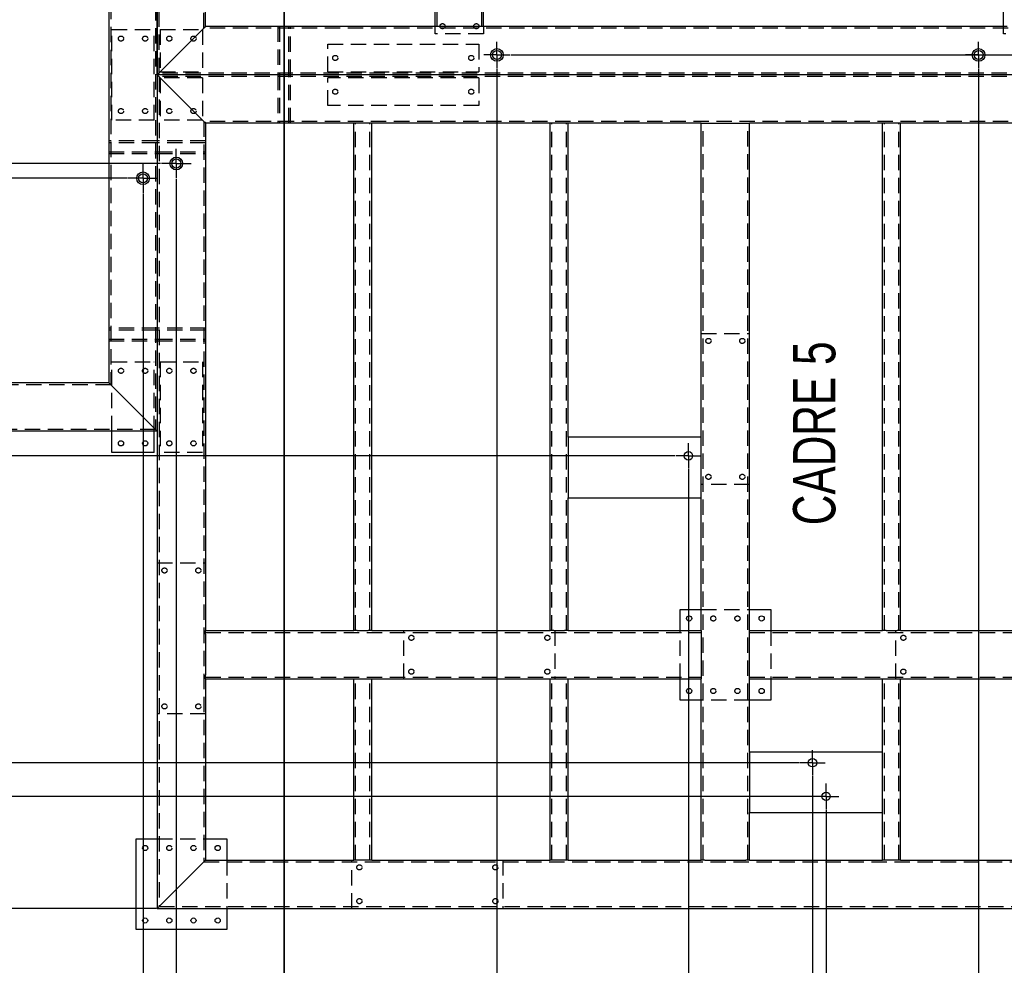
# Model space of a CAD drawing. Header units: millimetres. Extents: x 5 to 3649, y 4 to 418.
# Tile 85 of 105: x 3148 to 3229, y 147 to 225. Entities that reach past the tile are written whole.
import ezdxf

# ---------------------------------------------------------------- set-up
doc = ezdxf.new("R2010")
doc.units = ezdxf.units.MM
doc.header["$PDSIZE"] = -1
doc.linetypes.add('CENTERX2', pattern=[20.32, 12.7, -2.54, 2.54, -2.54])
doc.linetypes.add('HIDDEN', pattern=[1.905, 1.27, -0.635])
for name, color, linetype in [('COTES', 1, 'Continuous'), ('NOTES', 6, 'Continuous'), ('TRAIT-MIXTES', 3, 'CENTERX2'), ('TRAIT-TIRET', 2, 'HIDDEN')]:
    doc.layers.add(name, color=color, linetype=linetype)
doc.layers.add('TRAIT-FORT', color=4, linetype='Continuous', lineweight=25)
doc.styles.add('SLDTEXTSTYLE0', font='TXT', dxfattribs={"width": 0.75})
doc.dimstyles.new('SLDDIMSTYLE10', dxfattribs={"dimtxt": 3, "dimasz": 2, "dimexe": 0, "dimexo": 0.0625, "dimgap": 0.75, "dimtad": 0, "dimtih": 1, "dimtoh": 1, "dimdec": 0, "dimlfac": 20, "dimrnd": 1e-09, "dimzin": 12, "dimdsep": 46, "dimtxsty": 'SLDTEXTSTYLE0', "dimsah": 1, "dimcen": 0.09, "dimadec": 0, "dimazin": 3, "dimtfac": 1, "dimtdec": 0, "dimtofl": 0, "dimtmove": 0, "dimatfit": 3, "dimfxl": 1, "dimfrac": 2, "dimtolj": 1, "dimtzin": 12, "dimarcsym": 0})

# ---------------------------------------------------------------- blocks, each defined once
blk = doc.blocks.new('*D2378')
at = {"layer": 'COTES', "color": 0, "lineweight": -2, "transparency": 16777216}
for p, q in [((3158.066, 210.771), (3158.066, 124.593)), ((3158.066, 124.593), (3157.032, 120.593)), ((3157.032, 120.593), (3157.032, 116.593))]:
    blk.add_line(p, q, dxfattribs=at)
at = {"layer": 'Defpoints', "color": 0, "transparency": 16777216}
for p in [(3158.066, 210.834), (3098.238, 191.118), (3157.032, 116.593)]:
    blk.add_point(p, dxfattribs=at)
at = {"layer": 'COTES', "color": 0, "transparency": 16777216, "insert": (3157.032, 112.468), "char_height": 3, "attachment_point": 5, "rotation": 90, "style": 'SLDTEXTSTYLE0'}
blk.add_mtext('\\A1;1197', dxfattribs=at)
blk = doc.blocks.new('*D2379')
at = {"layer": 'COTES', "color": 0, "lineweight": -2, "transparency": 16777216}
for p, q in [((3160.807, 211.991), (3160.807, 124.593)), ((3160.807, 124.593), (3161.842, 120.593)), ((3161.842, 120.593), (3161.842, 116.593))]:
    blk.add_line(p, q, dxfattribs=at)
at = {"layer": 'Defpoints', "color": 0, "transparency": 16777216}
for p in [(3160.807, 212.054), (3098.238, 191.118), (3161.842, 116.593)]:
    blk.add_point(p, dxfattribs=at)
at = {"layer": 'COTES', "color": 0, "transparency": 16777216, "insert": (3161.842, 112.468), "char_height": 3, "attachment_point": 5, "rotation": 90, "style": 'SLDTEXTSTYLE0'}
blk.add_mtext('\\A1;1251', dxfattribs=at)
blk = doc.blocks.new('*D2380')
at = {"layer": 'COTES', "color": 0, "lineweight": -2, "transparency": 16777216}
blk.add_line((3187.338, 221.13), (3187.338, 116.593), dxfattribs=at)
at = {"layer": 'Defpoints', "color": 0, "transparency": 16777216}
for p in [(3187.338, 221.193), (3098.238, 191.118), (3187.338, 116.593)]:
    blk.add_point(p, dxfattribs=at)
at = {"layer": 'COTES', "color": 0, "transparency": 16777216, "insert": (3187.338, 112.093), "char_height": 3, "attachment_point": 5, "rotation": 90, "style": 'SLDTEXTSTYLE0'}
blk.add_mtext('\\A1;1782', dxfattribs=at)
blk = doc.blocks.new('*D2381')
at = {"layer": 'COTES', "color": 0, "lineweight": -2, "transparency": 16777216}
blk.add_line((3203.18, 187.97), (3203.18, 116.593), dxfattribs=at)
at = {"layer": 'Defpoints', "color": 0, "transparency": 16777216}
for p in [(3098.238, 191.118), (3203.18, 188.033), (3203.18, 116.593)]:
    blk.add_point(p, dxfattribs=at)
at = {"layer": 'COTES', "color": 0, "transparency": 16777216, "insert": (3203.18, 111.905), "char_height": 3, "attachment_point": 5, "rotation": 90, "style": 'SLDTEXTSTYLE0'}
blk.add_mtext('\\A1;2099', dxfattribs=at)
blk = doc.blocks.new('*D2382')
at = {"layer": 'COTES', "color": 0, "lineweight": -2, "transparency": 16777216}
for p, q in [((3213.445, 162.565), (3213.445, 124.593)), ((3213.445, 124.593), (3211.601, 120.593)), ((3211.601, 120.593), (3211.601, 116.593))]:
    blk.add_line(p, q, dxfattribs=at)
at = {"layer": 'Defpoints', "color": 0, "transparency": 16777216}
for p in [(3098.238, 191.118), (3213.445, 162.628), (3211.601, 116.593)]:
    blk.add_point(p, dxfattribs=at)
at = {"layer": 'COTES', "color": 0, "transparency": 16777216, "insert": (3211.601, 111.905), "char_height": 3, "attachment_point": 5, "rotation": 90, "style": 'SLDTEXTSTYLE0'}
blk.add_mtext('\\A1;2304', dxfattribs=at)
blk = doc.blocks.new('*D2383')
at = {"layer": 'COTES', "color": 0, "lineweight": -2, "transparency": 16777216}
for p, q in [((3214.568, 159.784), (3214.568, 124.593)), ((3214.568, 124.593), (3216.412, 120.593)), ((3216.412, 120.593), (3216.412, 116.593))]:
    blk.add_line(p, q, dxfattribs=at)
at = {"layer": 'Defpoints', "color": 0, "transparency": 16777216}
for p in [(3098.238, 191.118), (3214.568, 159.846), (3216.412, 116.593)]:
    blk.add_point(p, dxfattribs=at)
at = {"layer": 'COTES', "color": 0, "transparency": 16777216, "insert": (3216.412, 111.718), "char_height": 3, "attachment_point": 5, "rotation": 90, "style": 'SLDTEXTSTYLE0'}
blk.add_mtext('\\A1;2327', dxfattribs=at)
blk = doc.blocks.new('*D2384')
at = {"layer": 'COTES', "color": 0, "lineweight": -2, "transparency": 16777216}
for p, q in [((3227.188, 221.13), (3227.188, 124.593)), ((3227.188, 124.593), (3226.794, 120.593)), ((3226.794, 120.593), (3226.794, 116.593))]:
    blk.add_line(p, q, dxfattribs=at)
at = {"layer": 'Defpoints', "color": 0, "transparency": 16777216}
for p in [(3227.188, 221.193), (3098.238, 191.118), (3226.794, 116.593)]:
    blk.add_point(p, dxfattribs=at)
at = {"layer": 'COTES', "color": 0, "transparency": 16777216, "insert": (3226.794, 111.718), "char_height": 3, "attachment_point": 5, "rotation": 90, "style": 'SLDTEXTSTYLE0'}
blk.add_mtext('\\A1;2579', dxfattribs=at)
blk = doc.blocks.new('*D2385')
at = {"layer": 'COTES', "color": 0, "lineweight": -2, "transparency": 16777216}
for p, q in [((3230.688, 220.98), (3230.688, 124.593)), ((3230.688, 124.593), (3231.604, 120.593)), ((3231.604, 120.593), (3231.604, 116.593))]:
    blk.add_line(p, q, dxfattribs=at)
at = {"layer": 'Defpoints', "color": 0, "transparency": 16777216}
for p in [(3230.688, 221.043), (3098.238, 191.118), (3231.604, 116.593)]:
    blk.add_point(p, dxfattribs=at)
at = {"layer": 'COTES', "color": 0, "transparency": 16777216, "insert": (3231.604, 111.718), "char_height": 3, "attachment_point": 5, "rotation": 90, "style": 'SLDTEXTSTYLE0'}
blk.add_mtext('\\A1;2649', dxfattribs=at)
blk = doc.blocks.new('*D2386')
at = {"layer": 'COTES', "color": 0, "lineweight": -2, "transparency": 16777216}
for p, q in [((3239.062, 202.467), (3239.062, 124.593)), ((3239.062, 124.593), (3236.414, 120.593)), ((3236.414, 120.593), (3236.414, 116.593))]:
    blk.add_line(p, q, dxfattribs=at)
at = {"layer": 'Defpoints', "color": 0, "transparency": 16777216}
for p in [(3239.062, 202.53), (3098.238, 191.118), (3236.414, 116.593)]:
    blk.add_point(p, dxfattribs=at)
at = {"layer": 'COTES', "color": 0, "transparency": 16777216, "insert": (3236.414, 112.093), "char_height": 3, "attachment_point": 5, "rotation": 90, "style": 'SLDTEXTSTYLE0'}
blk.add_mtext('\\A1;2816', dxfattribs=at)
blk = doc.blocks.new('*D2387')
at = {"layer": 'COTES', "color": 0, "lineweight": -2, "transparency": 16777216}
for p, q in [((3240.186, 199.686), (3240.186, 124.593)), ((3240.186, 124.593), (3241.224, 120.593)), ((3241.224, 120.593), (3241.224, 116.593))]:
    blk.add_line(p, q, dxfattribs=at)
at = {"layer": 'Defpoints', "color": 0, "transparency": 16777216}
for p in [(3240.186, 199.748), (3098.238, 191.118), (3241.224, 116.593)]:
    blk.add_point(p, dxfattribs=at)
at = {"layer": 'COTES', "color": 0, "transparency": 16777216, "insert": (3241.224, 111.718), "char_height": 3, "attachment_point": 5, "rotation": 90, "style": 'SLDTEXTSTYLE0'}
blk.add_mtext('\\A1;2839', dxfattribs=at)
blk = doc.blocks.new('*D2388')
at = {"layer": 'COTES', "color": 0, "lineweight": -2, "transparency": 16777216}
for p, q in [((3249.327, 177.063), (3249.327, 124.593)), ((3249.327, 124.593), (3246.034, 120.593)), ((3246.034, 120.593), (3246.034, 116.593))]:
    blk.add_line(p, q, dxfattribs=at)
at = {"layer": 'Defpoints', "color": 0, "transparency": 16777216}
for p in [(3098.238, 191.118), (3249.327, 177.125), (3246.034, 116.593)]:
    blk.add_point(p, dxfattribs=at)
at = {"layer": 'COTES', "color": 0, "transparency": 16777216, "insert": (3246.034, 111.905), "char_height": 3, "attachment_point": 5, "rotation": 90, "style": 'SLDTEXTSTYLE0'}
blk.add_mtext('\\A1;3022', dxfattribs=at)
blk = doc.blocks.new('*D2389')
at = {"layer": 'COTES', "color": 0, "lineweight": -2, "transparency": 16777216}
for p, q in [((3250.45, 174.281), (3250.45, 124.593)), ((3250.45, 124.593), (3250.845, 120.593)), ((3250.845, 120.593), (3250.845, 116.593))]:
    blk.add_line(p, q, dxfattribs=at)
at = {"layer": 'Defpoints', "color": 0, "transparency": 16777216}
for p in [(3098.238, 191.118), (3250.45, 174.343), (3250.845, 116.593)]:
    blk.add_point(p, dxfattribs=at)
at = {"layer": 'COTES', "color": 0, "transparency": 16777216, "insert": (3250.845, 111.905), "char_height": 3, "attachment_point": 5, "rotation": 90, "style": 'SLDTEXTSTYLE0'}
blk.add_mtext('\\A1;3044', dxfattribs=at)
blk = doc.blocks.new('*D2390')
at = {"layer": 'COTES', "color": 0, "lineweight": -2, "transparency": 16777216}
blk.add_line((3270.863, 188.38), (3270.863, 116.593), dxfattribs=at)
at = {"layer": 'Defpoints', "color": 0, "transparency": 16777216}
for p in [(3098.238, 191.118), (3270.863, 188.443), (3270.863, 116.593)]:
    blk.add_point(p, dxfattribs=at)
at = {"layer": 'COTES', "color": 0, "transparency": 16777216, "insert": (3270.863, 111.718), "char_height": 3, "attachment_point": 5, "rotation": 90, "style": 'SLDTEXTSTYLE0'}
blk.add_mtext('\\A1;3452', dxfattribs=at)
blk = doc.blocks.new('*D2391')
at = {"layer": 'COTES', "color": 0, "lineweight": -2, "transparency": 16777216}
blk.add_line((3277.613, 188.38), (3277.613, 116.593), dxfattribs=at)
at = {"layer": 'Defpoints', "color": 0, "transparency": 16777216}
for p in [(3098.238, 191.118), (3277.613, 188.443), (3277.613, 116.593)]:
    blk.add_point(p, dxfattribs=at)
at = {"layer": 'COTES', "color": 0, "transparency": 16777216, "insert": (3277.613, 111.718), "char_height": 3, "attachment_point": 5, "rotation": 90, "style": 'SLDTEXTSTYLE0'}
blk.add_mtext('\\A1;3587', dxfattribs=at)
blk = doc.blocks.new('*D2392')
at = {"layer": 'COTES', "color": 0, "lineweight": -2, "transparency": 16777216}
blk.add_line((3284.363, 188.38), (3284.363, 116.593), dxfattribs=at)
at = {"layer": 'Defpoints', "color": 0, "transparency": 16777216}
for p in [(3098.238, 191.118), (3284.363, 188.443), (3284.363, 116.593)]:
    blk.add_point(p, dxfattribs=at)
at = {"layer": 'COTES', "color": 0, "transparency": 16777216, "insert": (3284.363, 111.718), "char_height": 3, "attachment_point": 5, "rotation": 90, "style": 'SLDTEXTSTYLE0'}
blk.add_mtext('\\A1;3722', dxfattribs=at)
blk = doc.blocks.new('*D2393')
at = {"layer": 'COTES', "color": 0, "lineweight": -2, "transparency": 16777216}
blk.add_line((3297.238, 191.055), (3297.238, 116.593), dxfattribs=at)
at = {"layer": 'Defpoints', "color": 0, "transparency": 16777216}
for p in [(3098.238, 191.118), (3297.238, 191.118), (3297.238, 116.593)]:
    blk.add_point(p, dxfattribs=at)
at = {"layer": 'COTES', "color": 0, "transparency": 16777216, "insert": (3297.238, 111.905), "char_height": 3, "attachment_point": 5, "rotation": 90, "style": 'SLDTEXTSTYLE0'}
blk.add_mtext('\\A1;3980', dxfattribs=at)
blk = doc.blocks.new('*D2410')
at = {"layer": 'COTES', "color": 0, "lineweight": -2, "transparency": 16777216}
for p, q in [((3086.904, 215.074), (3082.904, 215.074)), ((3090.904, 213.279), (3086.904, 215.074)), ((3159.52, 213.279), (3090.904, 213.279))]:
    blk.add_line(p, q, dxfattribs=at)
at = {"layer": 'Defpoints', "color": 0, "transparency": 16777216}
for p in [(3111.738, 352.618), (3082.904, 215.074), (3159.582, 213.279)]:
    blk.add_point(p, dxfattribs=at)
at = {"layer": 'COTES', "color": 0, "transparency": 16777216, "insert": (3078.029, 215.074), "char_height": 3, "attachment_point": 5, "style": 'SLDTEXTSTYLE0'}
blk.add_mtext('\\A1;2787', dxfattribs=at)
blk = doc.blocks.new('*D2411')
at = {"layer": 'COTES', "color": 0, "lineweight": -2, "transparency": 16777216}
for p, q in [((3090.904, 212.059), (3086.904, 210.264)), ((3156.779, 212.059), (3090.904, 212.059)), ((3086.904, 210.264), (3082.904, 210.264))]:
    blk.add_line(p, q, dxfattribs=at)
at = {"layer": 'Defpoints', "color": 0, "transparency": 16777216}
for p in [(3111.738, 352.618), (3156.841, 212.059), (3082.904, 210.264)]:
    blk.add_point(p, dxfattribs=at)
at = {"layer": 'COTES', "color": 0, "transparency": 16777216, "insert": (3078.779, 210.264), "char_height": 3, "attachment_point": 5, "style": 'SLDTEXTSTYLE0'}
blk.add_mtext('\\A1;2811', dxfattribs=at)
blk = doc.blocks.new('*D2414')
at = {"layer": 'COTES', "color": 0, "lineweight": -2, "transparency": 16777216}
blk.add_line((3202.068, 189.083), (3082.904, 189.083), dxfattribs=at)
at = {"layer": 'Defpoints', "color": 0, "transparency": 16777216}
for p in [(3111.738, 352.618), (3082.904, 189.083), (3202.13, 189.083)]:
    blk.add_point(p, dxfattribs=at)
at = {"layer": 'COTES', "color": 0, "transparency": 16777216, "insert": (3078.404, 189.083), "char_height": 3, "attachment_point": 5, "style": 'SLDTEXTSTYLE0'}
blk.add_mtext('\\A1;3271', dxfattribs=at)
blk = doc.blocks.new('*D2415')
at = {"layer": 'COTES', "color": 0, "lineweight": -2, "transparency": 16777216}
for p, q in [((3086.904, 164.692), (3082.904, 164.692)), ((3090.904, 163.678), (3086.904, 164.692)), ((3212.332, 163.678), (3090.904, 163.678))]:
    blk.add_line(p, q, dxfattribs=at)
at = {"layer": 'Defpoints', "color": 0, "transparency": 16777216}
for p in [(3111.738, 352.618), (3082.904, 164.692), (3212.395, 163.678)]:
    blk.add_point(p, dxfattribs=at)
at = {"layer": 'COTES', "color": 0, "transparency": 16777216, "insert": (3078.029, 164.692), "char_height": 3, "attachment_point": 5, "style": 'SLDTEXTSTYLE0'}
blk.add_mtext('\\A1;3779', dxfattribs=at)
blk = doc.blocks.new('*D2416')
at = {"layer": 'COTES', "color": 0, "lineweight": -2, "transparency": 16777216}
for p, q in [((3090.904, 160.896), (3086.904, 159.882)), ((3213.456, 160.896), (3090.904, 160.896)), ((3086.904, 159.882), (3082.904, 159.882))]:
    blk.add_line(p, q, dxfattribs=at)
at = {"layer": 'Defpoints', "color": 0, "transparency": 16777216}
for p in [(3111.738, 352.618), (3213.518, 160.896), (3082.904, 159.882)]:
    blk.add_point(p, dxfattribs=at)
at = {"layer": 'COTES', "color": 0, "transparency": 16777216, "insert": (3078.029, 159.882), "char_height": 3, "attachment_point": 5, "style": 'SLDTEXTSTYLE0'}
blk.add_mtext('\\A1;3834', dxfattribs=at)
blk = doc.blocks.new('*D2417')
at = {"layer": 'COTES', "color": 0, "lineweight": -2, "transparency": 16777216}
blk.add_line((3159.176, 151.618), (3082.904, 151.618), dxfattribs=at)
at = {"layer": 'Defpoints', "color": 0, "transparency": 16777216}
for p in [(3111.738, 352.618), (3082.904, 151.618), (3159.238, 151.618)]:
    blk.add_point(p, dxfattribs=at)
at = {"layer": 'COTES', "color": 0, "transparency": 16777216, "insert": (3078.404, 151.618), "char_height": 3, "attachment_point": 5, "style": 'SLDTEXTSTYLE0'}
blk.add_mtext('\\A1;4020', dxfattribs=at)
blk = doc.blocks.new('*D2422')
at = {"layer": 'COTES', "color": 0, "lineweight": -2, "transparency": 16777216}
blk.add_line((3188.476, 222.268), (3308.988, 222.268), dxfattribs=at)
at = {"layer": 'Defpoints', "color": 0, "transparency": 16777216}
for p in [(3219.238, 352.618), (3188.413, 222.268), (3308.988, 222.268)]:
    blk.add_point(p, dxfattribs=at)
at = {"layer": 'COTES', "color": 0, "transparency": 16777216, "insert": (3313.676, 222.268), "char_height": 3, "attachment_point": 5, "style": 'SLDTEXTSTYLE0'}
blk.add_mtext('\\A1;2607', dxfattribs=at)
blk = doc.blocks.new('*D2423')
at = {"layer": 'COTES', "color": 0, "lineweight": -2, "transparency": 16777216}
for p, q in [((3300.988, 203.58), (3304.988, 204.802)), ((3304.988, 204.802), (3308.988, 204.802)), ((3240.175, 203.58), (3300.988, 203.58))]:
    blk.add_line(p, q, dxfattribs=at)
at = {"layer": 'Defpoints', "color": 0, "transparency": 16777216}
for p in [(3219.238, 352.618), (3308.988, 204.802), (3240.112, 203.58)]:
    blk.add_point(p, dxfattribs=at)
at = {"layer": 'COTES', "color": 0, "transparency": 16777216, "insert": (3313.488, 204.802), "char_height": 3, "attachment_point": 5, "style": 'SLDTEXTSTYLE0'}
blk.add_mtext('\\A1;2981', dxfattribs=at)
blk = doc.blocks.new('*D2424')
at = {"layer": 'COTES', "color": 0, "lineweight": -2, "transparency": 16777216}
for p, q in [((3241.299, 200.798), (3300.988, 200.798)), ((3300.988, 200.798), (3304.988, 199.784)), ((3304.988, 199.784), (3308.988, 199.784))]:
    blk.add_line(p, q, dxfattribs=at)
at = {"layer": 'Defpoints', "color": 0, "transparency": 16777216}
for p in [(3219.238, 352.618), (3241.236, 200.798), (3308.988, 199.784)]:
    blk.add_point(p, dxfattribs=at)
at = {"layer": 'COTES', "color": 0, "transparency": 16777216, "insert": (3313.676, 199.784), "char_height": 3, "attachment_point": 5, "style": 'SLDTEXTSTYLE0'}
blk.add_mtext('\\A1;3036', dxfattribs=at)
blk = doc.blocks.new('*D2425')
at = {"layer": 'COTES', "color": 0, "lineweight": -2, "transparency": 16777216}
blk.add_line((3285.476, 189.493), (3308.988, 189.493), dxfattribs=at)
at = {"layer": 'Defpoints', "color": 0, "transparency": 16777216}
for p in [(3219.238, 352.618), (3285.413, 189.493), (3308.988, 189.493)]:
    blk.add_point(p, dxfattribs=at)
at = {"layer": 'COTES', "color": 0, "transparency": 16777216, "insert": (3313.863, 189.493), "char_height": 3, "attachment_point": 5, "style": 'SLDTEXTSTYLE0'}
blk.add_mtext('\\A1;3263', dxfattribs=at)
blk = doc.blocks.new('*D2426')
at = {"layer": 'COTES', "color": 0, "lineweight": -2, "transparency": 16777216}
for p, q in [((3300.988, 178.175), (3304.988, 179.189)), ((3304.988, 179.189), (3308.988, 179.189)), ((3250.439, 178.175), (3300.988, 178.175))]:
    blk.add_line(p, q, dxfattribs=at)
at = {"layer": 'Defpoints', "color": 0, "transparency": 16777216}
for p in [(3219.238, 352.618), (3308.988, 179.189), (3250.377, 178.175)]:
    blk.add_point(p, dxfattribs=at)
at = {"layer": 'COTES', "color": 0, "transparency": 16777216, "insert": (3313.863, 179.189), "char_height": 3, "attachment_point": 5, "style": 'SLDTEXTSTYLE0'}
blk.add_mtext('\\A1;3489', dxfattribs=at)
blk = doc.blocks.new('*D2427')
at = {"layer": 'COTES', "color": 0, "lineweight": -2, "transparency": 16777216}
for p, q in [((3251.563, 175.393), (3300.988, 175.393)), ((3300.988, 175.393), (3304.988, 174.379)), ((3304.988, 174.379), (3308.988, 174.379))]:
    blk.add_line(p, q, dxfattribs=at)
at = {"layer": 'Defpoints', "color": 0, "transparency": 16777216}
for p in [(3219.238, 352.618), (3251.5, 175.393), (3308.988, 174.379)]:
    blk.add_point(p, dxfattribs=at)
at = {"layer": 'COTES', "color": 0, "transparency": 16777216, "insert": (3313.863, 174.379), "char_height": 3, "attachment_point": 5, "style": 'SLDTEXTSTYLE0'}
blk.add_mtext('\\A1;3544', dxfattribs=at)
blk = doc.blocks.new('*D2428')
at = {"layer": 'COTES', "color": 0, "lineweight": -2, "transparency": 16777216}
blk.add_line((3258.301, 151.618), (3308.988, 151.618), dxfattribs=at)
at = {"layer": 'Defpoints', "color": 0, "transparency": 16777216}
for p in [(3219.238, 352.618), (3258.238, 151.618), (3308.988, 151.618)]:
    blk.add_point(p, dxfattribs=at)
at = {"layer": 'COTES', "color": 0, "transparency": 16777216, "insert": (3313.488, 151.618), "char_height": 3, "attachment_point": 5, "style": 'SLDTEXTSTYLE0'}
blk.add_mtext('\\A1;4020', dxfattribs=at)
blk = doc.blocks.new('SW_CENTERMARKSYMBOL_524')
at = {"layer": 'TRAIT-MIXTES', "color": 0}
for p, q in [((0, 0.7), (0, 1.05)), ((-0.7, 0), (-1.05, 0)), ((0, 0), (-0.7, 0)), ((0, 0), (0, 0.7)), ((0, 0), (0, -0.7)), ((0, 0), (0.7, 0)), ((0.7, 0), (1.05, 0)), ((0, -0.7), (0, -1.05))]:
    blk.add_line(p, q, dxfattribs=at)
blk = doc.blocks.new('SW_CENTERMARKSYMBOL_525')
at = {"layer": 'TRAIT-MIXTES', "color": 0}
for p, q in [((0, 0.7), (0, 1.05)), ((-0.7, 0), (-1.05, 0)), ((0, 0), (-0.7, 0)), ((0, 0), (0, 0.7)), ((0, 0), (0, -0.7)), ((0, 0), (0.7, 0)), ((0.7, 0), (1.05, 0)), ((0, -0.7), (0, -1.05))]:
    blk.add_line(p, q, dxfattribs=at)
blk = doc.blocks.new('SW_CENTERMARKSYMBOL_526')
at = {"layer": 'TRAIT-MIXTES', "color": 0}
for p, q in [((0, 0.7), (0, 1.05)), ((-0.7, 0), (-1.05, 0)), ((0, 0), (-0.7, 0)), ((0, 0), (0, 0.7)), ((0, 0), (0, -0.7)), ((0, 0), (0.7, 0)), ((0.7, 0), (1.05, 0)), ((0, -0.7), (0, -1.05))]:
    blk.add_line(p, q, dxfattribs=at)
blk = doc.blocks.new('SW_CENTERMARKSYMBOL_527')
at = {"layer": 'TRAIT-MIXTES', "color": 0}
for p, q in [((0, 0.7), (0, 1.225)), ((-0.7, 0), (-1.225, 0)), ((0, 0), (-0.7, 0)), ((0, 0), (0, 0.7)), ((0, 0), (0, -0.7)), ((0, 0), (0.7, 0)), ((0.7, 0), (1.225, 0)), ((0, -0.7), (0, -1.225))]:
    blk.add_line(p, q, dxfattribs=at)
blk = doc.blocks.new('SW_CENTERMARKSYMBOL_528')
at = {"layer": 'TRAIT-MIXTES', "color": 0}
for p, q in [((0, 0.7), (0, 1.225)), ((-0.7, 0), (-1.225, 0)), ((0, 0), (-0.7, 0)), ((0, 0), (0, 0.7)), ((0, 0), (0, -0.7)), ((0, 0), (0.7, 0)), ((0.7, 0), (1.225, 0)), ((0, -0.7), (0, -1.225))]:
    blk.add_line(p, q, dxfattribs=at)
blk = doc.blocks.new('SW_CENTERMARKSYMBOL_534')
at = {"layer": 'TRAIT-MIXTES', "color": 0}
for p, q in [((0, 0.7), (0, 1.075)), ((-0.7, 0), (-1.075, 0)), ((0, 0), (-0.7, 0)), ((0, 0), (0, 0.7)), ((0, 0), (0, -0.7)), ((0, 0), (0.7, 0)), ((0.7, 0), (1.075, 0)), ((0, -0.7), (0, -1.075))]:
    blk.add_line(p, q, dxfattribs=at)
blk = doc.blocks.new('SW_CENTERMARKSYMBOL_535')
at = {"layer": 'TRAIT-MIXTES', "color": 0}
for p, q in [((0, 0.7), (0, 1.075)), ((-0.7, 0), (-1.075, 0)), ((0, 0), (-0.7, 0)), ((0, 0), (0, 0.7)), ((0, 0), (0, -0.7)), ((0, 0), (0.7, 0)), ((0.7, 0), (1.075, 0)), ((0, -0.7), (0, -1.075))]:
    blk.add_line(p, q, dxfattribs=at)

msp = doc.modelspace()

# ---------------------------------------------------------------- linework, layer by layer
at = {"lineweight": 35}
msp.add_line((3169.738158, 359.575634), (3169.738158, 125.327963), dxfattribs=at)
at = {"lineweight": 18}
msp.add_line((3169.738158, 221.877955), (3169.738158, 214.532782), dxfattribs=at)
at = {"layer": 'TRAIT-FORT', "lineweight": 25}
for p, q in [((3159.238157, 220.617942), (3159.238157, 295.118026)), ((3159.238157, 295.118026), (3159.238157, 191.117934)), ((3155.23816, 232.117919), (3155.23816, 195.118026)), ((3163.238159, 224.618033), (3163.238159, 231.868056)), ((3182.238159, 224.618033), (3182.238159, 231.868056)), ((3186.238161, 224.618033), (3186.238161, 231.868056)), ((3229.238161, 224.618033), (3229.238161, 231.868056)), ((3159.538159, 220.917968), (3162.938157, 224.318007)), ((3182.238159, 224.618033), (3163.238159, 224.618033)), ((3182.538161, 224.618033), (3182.238159, 224.618033)), ((3185.938159, 224.618033), (3182.538161, 224.618033)), ((3186.238161, 224.618033), (3185.938159, 224.618033)), ((3229.238161, 224.618033), (3186.238161, 224.618033)), ((3229.538163, 224.618033), (3229.238161, 224.618033)), ((3159.238157, 220.617942), (3159.238157, 151.617888)), ((3258.238158, 220.617942), (3159.238157, 220.617942)), ((3159.538159, 220.317916), (3162.938157, 216.917876)), ((3163.238159, 216.618041), (3163.238159, 174.618033)), ((3175.488159, 216.618041), (3163.238159, 216.618041)), ((3175.488159, 174.618033), (3175.488159, 216.618041)), ((3175.788161, 216.618041), (3175.488159, 216.618041)), ((3176.688155, 216.618041), (3175.788161, 216.618041)), ((3176.988158, 216.618041), (3176.688155, 216.618041)), ((3191.738155, 216.618041), (3176.988158, 216.618041)), ((3176.988158, 174.618033), (3176.988158, 216.618041)), ((3191.738155, 174.618033), (3191.738155, 216.618041)), ((3192.038158, 216.618041), (3191.738155, 216.618041)), ((3192.938158, 216.618041), (3192.038158, 216.618041)), ((3193.23816, 216.618041), (3192.938158, 216.618041)), ((3204.238155, 216.618041), (3193.23816, 216.618041)), ((3193.23816, 190.618018), (3193.23816, 216.618041)), ((3204.238155, 190.618018), (3204.238155, 216.618041)), ((3204.238155, 216.618041), (3204.538163, 216.618041)), ((3204.538163, 216.618041), (3207.938155, 216.618041)), ((3207.938155, 216.618041), (3208.238158, 216.618041)), ((3208.238158, 174.618033), (3208.238158, 216.618041)), ((3219.238147, 216.618041), (3208.238158, 216.618041)), ((3219.238147, 174.618033), (3219.238147, 216.618041)), ((3219.538137, 216.618041), (3219.238147, 216.618041)), ((3220.438144, 216.618041), (3219.538137, 216.618041)), ((3220.738146, 216.618041), (3220.438144, 216.618041)), ((3235.238144, 216.618041), (3220.738146, 216.618041)), ((3220.738146, 174.618033), (3220.738146, 216.618041)), ((3155.23816, 195.118026), (3139.738157, 195.118026)), ((3155.538157, 194.818), (3158.93816, 191.41796)), ((3159.238157, 191.117934), (3098.238158, 191.117934)), ((3155.48816, 189.367942), (3155.48816, 191.117934)), ((3158.988157, 189.367942), (3158.988157, 191.117934)), ((3204.238155, 190.618018), (3193.23816, 190.618018)), ((3193.23816, 190.618018), (3193.23816, 185.617904)), ((3204.238155, 185.617904), (3204.238155, 190.618018)), ((3158.988157, 189.367942), (3155.48816, 189.367942)), ((3193.23816, 174.618033), (3193.23816, 185.617904)), ((3193.23816, 185.617904), (3204.238155, 185.617904)), ((3204.238155, 174.618033), (3204.238155, 185.617904)), ((3202.488157, 174.618033), (3202.488157, 176.368026)), ((3202.488157, 176.368026), (3204.238155, 176.368026)), ((3208.238158, 176.368026), (3209.988162, 176.368026)), ((3209.988162, 176.368026), (3209.988162, 174.618033)), ((3163.238159, 174.618033), (3175.488159, 174.618033)), ((3163.238159, 174.318007), (3163.238159, 174.618033)), ((3163.238159, 174.318007), (3163.238159, 170.917968)), ((3175.788161, 174.618033), (3175.488159, 174.618033)), ((3175.788161, 174.618033), (3176.688155, 174.618033)), ((3176.988158, 174.618033), (3176.688155, 174.618033)), ((3176.988158, 174.618033), (3191.738155, 174.618033)), ((3192.038158, 174.618033), (3191.738155, 174.618033)), ((3192.038158, 174.618033), (3192.938158, 174.618033)), ((3193.23816, 174.618033), (3192.938158, 174.618033)), ((3193.23816, 174.618033), (3204.238155, 174.618033)), ((3204.238155, 174.618033), (3204.238155, 174.318007)), ((3204.238155, 174.318007), (3204.238155, 170.917968)), ((3208.238158, 174.618033), (3219.238147, 174.618033)), ((3208.238158, 174.318007), (3208.238158, 174.618033)), ((3208.238158, 170.917968), (3208.238158, 174.318007)), ((3219.538137, 174.618033), (3219.238147, 174.618033)), ((3219.538137, 174.618033), (3220.438144, 174.618033)), ((3220.738146, 174.618033), (3220.438144, 174.618033)), ((3220.738146, 174.618033), (3235.238144, 174.618033)), ((3163.238159, 170.617942), (3163.238159, 170.917968)), ((3163.238159, 170.617942), (3175.488159, 170.617942)), ((3163.238159, 170.617942), (3163.238159, 155.61798)), ((3175.488159, 155.61798), (3175.488159, 170.617942)), ((3175.488159, 170.617942), (3175.788161, 170.617942)), ((3175.788161, 170.617942), (3176.688155, 170.617942)), ((3176.688155, 170.617942), (3176.988158, 170.617942)), ((3176.988158, 170.617942), (3191.738155, 170.617942)), ((3176.988158, 155.61798), (3176.988158, 170.617942)), ((3191.738155, 155.61798), (3191.738155, 170.617942)), ((3191.738155, 170.617942), (3192.038158, 170.617942)), ((3192.038158, 170.617942), (3192.938158, 170.617942)), ((3192.938158, 170.617942), (3193.23816, 170.617942)), ((3193.23816, 170.617942), (3204.238155, 170.617942)), ((3193.23816, 155.61798), (3193.23816, 170.617942)), ((3202.488157, 168.867949), (3202.488157, 170.617942)), ((3204.238155, 170.917968), (3204.238155, 170.617942)), ((3204.238155, 155.61798), (3204.238155, 170.617942)), ((3208.238158, 170.617942), (3208.238158, 170.917968)), ((3208.238158, 170.617942), (3219.238147, 170.617942)), ((3208.238158, 164.547233), (3208.238158, 170.617942)), ((3209.988162, 170.617942), (3209.988162, 168.867949)), ((3219.238147, 164.547233), (3219.238147, 170.617942)), ((3219.238147, 170.617942), (3219.538137, 170.617942)), ((3219.538137, 170.617942), (3220.438144, 170.617942)), ((3220.438144, 170.617942), (3220.738146, 170.617942)), ((3220.738146, 170.617942), (3235.238144, 170.617942)), ((3220.738146, 155.61798), (3220.738146, 170.617942)), ((3204.238155, 168.867949), (3202.488157, 168.867949)), ((3209.988162, 168.867949), (3208.238158, 168.867949)), ((3219.238147, 164.547233), (3208.238158, 164.547233)), ((3208.238158, 164.547233), (3208.238158, 159.547309)), ((3219.238147, 159.547309), (3219.238147, 164.547233)), ((3208.238158, 155.61798), (3208.238158, 159.547309)), ((3208.238158, 159.547309), (3219.238147, 159.547309)), ((3219.238147, 155.61798), (3219.238147, 159.547309)), ((3157.488158, 149.867896), (3157.488158, 157.367972)), ((3157.488158, 157.367972), (3159.238157, 157.367972)), ((3163.238159, 157.367972), (3164.988157, 157.367972)), ((3164.988157, 157.367972), (3164.988157, 155.61798)), ((3163.238159, 155.61798), (3175.488159, 155.61798)), ((3175.788161, 155.61798), (3175.488159, 155.61798)), ((3176.688155, 155.61798), (3175.788161, 155.61798)), ((3176.988158, 155.61798), (3176.688155, 155.61798)), ((3176.988158, 155.61798), (3191.738155, 155.61798)), ((3192.038158, 155.61798), (3191.738155, 155.61798)), ((3192.938158, 155.61798), (3192.038158, 155.61798)), ((3193.23816, 155.61798), (3192.938158, 155.61798)), ((3193.23816, 155.61798), (3204.238155, 155.61798)), ((3204.538163, 155.61798), (3204.238155, 155.61798)), ((3204.538163, 155.61798), (3207.938155, 155.61798)), ((3208.238158, 155.61798), (3207.938155, 155.61798)), ((3208.238158, 155.61798), (3219.238147, 155.61798)), ((3219.538137, 155.61798), (3219.238147, 155.61798)), ((3220.438144, 155.61798), (3219.538137, 155.61798)), ((3220.738146, 155.61798), (3220.438144, 155.61798)), ((3220.738146, 155.61798), (3235.238144, 155.61798)), ((3159.538159, 151.917914), (3162.938157, 155.317954)), ((3159.238157, 151.617888), (3258.238158, 151.617888)), ((3164.988157, 151.617888), (3164.988157, 149.867896)), ((3164.988157, 149.867896), (3157.488158, 149.867896))]:
    msp.add_line(p, q, dxfattribs=at)
at = {"layer": 'TRAIT-FORT', "lineweight": 25, "flags": 128}
for points in [[(3162.938157, 224.318007), (3162.990251, 224.370078), (3163.040766, 224.420623), (3163.088158, 224.467925), (3163.130996, 224.51084), (3163.167974, 224.547843), (3163.197967, 224.577788), (3163.220069, 224.599914), (3163.233599, 224.613456), (3163.238159, 224.618033)], [(3163.238159, 224.618033), (3163.233599, 224.613456), (3163.220069, 224.599914), (3163.197967, 224.577788), (3163.167974, 224.547843), (3163.130996, 224.51084), (3163.088158, 224.467925), (3163.040766, 224.420623), (3162.990251, 224.370078), (3162.938157, 224.318007)], [(3159.238157, 220.617942), (3159.242716, 220.622519), (3159.256253, 220.636062), (3159.278348, 220.658187), (3159.308347, 220.688132), (3159.34532, 220.725135), (3159.388158, 220.76805), (3159.435549, 220.815352), (3159.486064, 220.865897), (3159.538159, 220.917968)], [(3159.538159, 220.917968), (3159.479633, 220.859412), (3159.423354, 220.803145), (3159.371486, 220.751265), (3159.326026, 220.705871), (3159.288719, 220.668487), (3159.260997, 220.64083), (3159.24392, 220.623664), (3159.238157, 220.617942)], [(3159.238157, 220.617942), (3159.24392, 220.61222), (3159.260997, 220.595054), (3159.288719, 220.567397), (3159.326026, 220.530013), (3159.371486, 220.484618), (3159.423354, 220.432738), (3159.479633, 220.376471), (3159.538159, 220.317916)], [(3159.538159, 220.317916), (3159.479633, 220.376471), (3159.423354, 220.432738), (3159.371486, 220.484618), (3159.326026, 220.530013), (3159.288719, 220.567397), (3159.260997, 220.595054), (3159.24392, 220.61222), (3159.238157, 220.617942)], [(3155.23816, 195.118026), (3155.243924, 195.112113), (3155.260995, 195.095138), (3155.288717, 195.067481), (3155.326024, 195.030097), (3155.37149, 194.984702), (3155.423352, 194.932822), (3155.479631, 194.876555), (3155.538157, 194.818)], [(3155.538157, 194.818), (3155.479631, 194.876555), (3155.423352, 194.932822), (3155.37149, 194.984702), (3155.326024, 195.030097), (3155.288717, 195.067481), (3155.260995, 195.095138), (3155.243924, 195.112113), (3155.23816, 195.118026)], [(3158.93816, 191.41796), (3158.990255, 191.365889), (3159.040764, 191.315345), (3159.088156, 191.268043), (3159.130993, 191.225127), (3159.167972, 191.188125), (3159.197965, 191.158179), (3159.220067, 191.136054), (3159.233603, 191.122512), (3159.238157, 191.117934)], [(3159.238157, 191.117934), (3159.232393, 191.123656), (3159.215322, 191.140822), (3159.1876, 191.168479), (3159.150287, 191.205863), (3159.104827, 191.251258), (3159.052965, 191.303138), (3158.996686, 191.359404), (3158.93816, 191.41796)], [(3162.938157, 155.317954), (3162.990251, 155.370025), (3163.040766, 155.420569), (3163.088158, 155.467872), (3163.130996, 155.510787), (3163.167974, 155.54779), (3163.197967, 155.577735), (3163.220069, 155.59986), (3163.233599, 155.613402), (3163.238159, 155.61798)], [(3163.238159, 155.61798), (3163.233599, 155.613402), (3163.220069, 155.59986), (3163.197967, 155.577735), (3163.167974, 155.54779), (3163.130996, 155.510787), (3163.088158, 155.467872), (3163.040766, 155.420569), (3162.990251, 155.370025), (3162.938157, 155.317954)], [(3159.238157, 151.617888), (3159.24392, 151.623801), (3159.260997, 151.640777), (3159.288719, 151.668433), (3159.326026, 151.705817), (3159.371486, 151.751212), (3159.423354, 151.803092), (3159.479633, 151.859359), (3159.538159, 151.917914)], [(3159.538159, 151.917914), (3159.479633, 151.859359), (3159.423354, 151.803092), (3159.371486, 151.751212), (3159.326026, 151.705817), (3159.288719, 151.668433), (3159.260997, 151.640777), (3159.24392, 151.623801), (3159.238157, 151.617888)]]:
    msp.add_lwpolyline(points, dxfattribs=at)
at = {"layer": 'TRAIT-FORT', "lineweight": 25}
for centre, radius in [((3187.338145, 222.267829), 0.525), ((3187.338145, 222.267829), 0.375), ((3227.188145, 222.267829), 0.525), ((3227.188145, 222.267829), 0.375), ((3160.807114, 213.278722), 0.525), ((3160.807114, 213.278722), 0.375), ((3158.066477, 212.058512), 0.525), ((3158.066477, 212.058512), 0.375), ((3156.238158, 190.117963), 0.2125), ((3158.238158, 190.117963), 0.2125), ((3203.180353, 189.082577), 0.35), ((3203.238158, 175.617963), 0.2125), ((3209.238158, 175.617963), 0.2125), ((3203.238158, 169.617963), 0.2125), ((3209.238158, 169.617963), 0.2125), ((3213.444574, 163.67774), 0.35), ((3214.568394, 160.896188), 0.35), ((3158.238158, 156.617963), 0.2125), ((3164.238158, 156.617963), 0.2125), ((3158.238158, 150.617963), 0.2125), ((3160.238158, 150.617963), 0.2125), ((3162.238158, 150.617963), 0.2125), ((3164.238158, 150.617963), 0.2125)]:
    msp.add_circle(centre, radius, dxfattribs=at)
for centre, radius, start, end in [((3190.482592, 244.177641), 38.752945, 224.70239015, 225.32949271), ((3189.399834, 243.09428), 37.221291, 224.68948739, 225.34239547)]:
    msp.add_arc(centre, radius, start, end, dxfattribs=at)
at = {"layer": 'TRAIT-TIRET'}
for p, q in [((3159.088156, 294.967917), (3159.088156, 191.268043)), ((3159.388158, 220.76805), (3159.388158, 294.967917)), ((3155.388156, 291.268043), (3155.388156, 194.967917)), ((3163.088158, 224.467925), (3163.088158, 291.268043)), ((3182.38816, 224.618033), (3182.38816, 291.117934)), ((3186.08816, 224.618033), (3186.08816, 291.117934)), ((3155.48816, 216.867904), (3155.48816, 224.36798)), ((3155.48816, 224.36798), (3158.988157, 224.36798)), ((3158.988157, 216.867904), (3158.988157, 224.36798)), ((3159.488156, 224.36798), (3159.488156, 220.867995)), ((3159.488156, 224.36798), (3162.988159, 224.36798)), ((3162.988159, 224.36798), (3162.988159, 220.867995)), ((3254.388162, 224.467925), (3163.088158, 224.467925)), ((3169.213161, 224.618033), (3169.213161, 224.467925)), ((3169.213161, 224.618033), (3169.213161, 220.617942)), ((3169.363156, 224.618033), (3169.363156, 220.617942)), ((3170.113161, 220.617942), (3170.113161, 224.618033)), ((3170.263156, 224.467925), (3170.263156, 224.618033)), ((3170.263156, 220.617942), (3170.263156, 224.618033)), ((3182.238159, 224.017981), (3182.238159, 224.618033)), ((3186.238161, 224.017981), (3182.238159, 224.017981)), ((3186.238161, 224.618033), (3186.238161, 224.017981)), ((3229.238161, 224.017981), (3229.238161, 224.618033)), ((3233.238158, 224.017981), (3229.238161, 224.017981)), ((3173.33816, 223.167876), (3185.83816, 223.167876)), ((3173.33816, 220.867995), (3173.33816, 223.167876)), ((3185.83816, 223.167876), (3185.83816, 220.867995)), ((3258.088157, 220.76805), (3159.388158, 220.76805)), ((3159.488156, 220.867995), (3162.988159, 220.867995)), ((3169.213161, 220.76805), (3169.213161, 220.617942)), ((3170.263156, 220.617942), (3170.263156, 220.76805)), ((3173.33816, 220.867995), (3185.83816, 220.867995)), ((3159.388158, 220.468024), (3159.388158, 151.767997)), ((3258.088157, 220.468024), (3159.388158, 220.468024)), ((3159.488156, 220.367888), (3159.488156, 216.867904)), ((3162.988159, 220.367888), (3159.488156, 220.367888)), ((3162.988159, 220.367888), (3162.988159, 216.867904)), ((3169.213161, 220.617942), (3169.213161, 220.468024)), ((3169.213161, 220.617942), (3169.213161, 216.618041)), ((3169.363156, 220.617942), (3169.363156, 216.618041)), ((3170.113161, 216.618041), (3170.113161, 220.617942)), ((3170.263156, 220.468024), (3170.263156, 220.617942)), ((3170.263156, 216.618041), (3170.263156, 220.617942)), ((3173.33816, 218.068007), (3173.33816, 220.367888)), ((3185.83816, 220.367888), (3173.33816, 220.367888)), ((3185.83816, 220.367888), (3185.83816, 218.068007)), ((3185.83816, 218.068007), (3173.33816, 218.068007)), ((3158.988157, 216.867904), (3155.48816, 216.867904)), ((3162.988159, 216.867904), (3159.488156, 216.867904)), ((3163.088158, 216.767959), (3163.088158, 155.467872)), ((3254.388162, 216.767959), (3163.088158, 216.767959)), ((3169.213161, 216.767959), (3169.213161, 216.618041)), ((3170.263156, 216.618041), (3170.263156, 216.767959)), ((3175.63816, 174.618033), (3175.63816, 216.618041)), ((3176.838157, 174.618033), (3176.838157, 216.618041)), ((3191.888156, 174.618033), (3191.888156, 216.618041)), ((3193.088159, 174.618033), (3193.088159, 216.618041)), ((3204.388156, 155.61798), (3204.388156, 216.618041)), ((3208.088157, 155.61798), (3208.088157, 216.618041)), ((3219.388148, 174.618033), (3219.388148, 216.618041)), ((3220.588145, 174.618033), (3220.588145, 216.618041)), ((3155.388156, 215.142898), (3155.23816, 215.142898)), ((3159.238157, 215.142898), (3155.23816, 215.142898)), ((3159.238157, 215.142898), (3159.088156, 215.142898)), ((3159.388158, 215.142898), (3159.238157, 215.142898)), ((3163.238159, 215.142898), (3159.238157, 215.142898)), ((3163.238159, 215.142898), (3163.088158, 215.142898)), ((3159.238157, 214.99298), (3155.23816, 214.99298)), ((3155.23816, 214.24301), (3159.238157, 214.24301)), ((3163.238159, 214.99298), (3159.238157, 214.99298)), ((3159.238157, 214.24301), (3163.238159, 214.24301)), ((3155.23816, 214.092902), (3155.388156, 214.092902)), ((3155.23816, 214.092902), (3159.238157, 214.092902)), ((3159.088156, 214.092902), (3159.238157, 214.092902)), ((3159.238157, 214.092902), (3159.388158, 214.092902)), ((3159.238157, 214.092902), (3163.238159, 214.092902)), ((3163.088158, 214.092902), (3163.238159, 214.092902)), ((3155.388156, 199.64302), (3155.23816, 199.64302)), ((3159.238157, 199.64302), (3155.23816, 199.64302)), ((3159.238157, 199.64302), (3159.088156, 199.64302)), ((3159.388158, 199.64302), (3159.238157, 199.64302)), ((3163.238159, 199.64302), (3159.238157, 199.64302)), ((3163.238159, 199.64302), (3163.088158, 199.64302)), ((3159.238157, 199.492911), (3155.23816, 199.492911)), ((3163.238159, 199.492911), (3159.238157, 199.492911)), ((3204.238155, 199.217872), (3208.238158, 199.217872)), ((3155.23816, 198.742942), (3159.238157, 198.742942)), ((3155.23816, 198.593024), (3155.388156, 198.593024)), ((3155.23816, 198.593024), (3159.238157, 198.593024)), ((3159.088156, 198.593024), (3159.238157, 198.593024)), ((3159.238157, 198.742942), (3163.238159, 198.742942)), ((3159.238157, 198.593024), (3159.388158, 198.593024)), ((3159.238157, 198.593024), (3163.238159, 198.593024)), ((3163.088158, 198.593024), (3163.238159, 198.593024)), ((3155.48816, 196.868018), (3158.988157, 196.868018)), ((3155.48816, 191.117934), (3155.48816, 196.868018)), ((3158.988157, 191.117934), (3158.988157, 196.868018)), ((3159.488156, 196.868018), (3159.488156, 189.367942)), ((3159.488156, 196.868018), (3162.988159, 196.868018)), ((3162.988159, 196.868018), (3162.988159, 189.367942)), ((3155.388156, 194.967917), (3102.088158, 194.967917)), ((3159.088156, 191.268043), (3098.388158, 191.268043)), ((3162.988159, 189.367942), (3159.488156, 189.367942)), ((3208.238158, 186.717872), (3204.238155, 186.717872)), ((3159.238157, 180.218009), (3163.238159, 180.218009)), ((3204.238155, 176.368026), (3208.238158, 176.368026)), ((3163.238159, 174.467925), (3204.238155, 174.467925)), ((3179.638156, 170.617942), (3179.638156, 174.618033)), ((3192.138156, 174.618033), (3192.138156, 170.617942)), ((3202.488157, 170.617942), (3202.488157, 174.618033)), ((3208.238158, 174.467925), (3254.238161, 174.467925)), ((3209.988162, 174.618033), (3209.988162, 170.617942)), ((3220.338163, 170.617942), (3220.338163, 174.618033)), ((3163.238159, 170.76805), (3204.238155, 170.76805)), ((3175.63816, 155.61798), (3175.63816, 170.617942)), ((3176.838157, 155.61798), (3176.838157, 170.617942)), ((3191.888156, 155.61798), (3191.888156, 170.617942)), ((3193.088159, 155.61798), (3193.088159, 170.617942)), ((3208.238158, 170.76805), (3254.238161, 170.76805)), ((3219.388148, 155.61798), (3219.388148, 170.617942)), ((3220.588145, 155.61798), (3220.588145, 170.617942)), ((3208.238158, 168.867949), (3204.238155, 168.867949)), ((3163.238159, 167.718009), (3159.238157, 167.718009)), ((3159.238157, 157.367972), (3163.238159, 157.367972)), ((3164.988157, 155.61798), (3164.988157, 151.617888)), ((3175.338158, 151.617888), (3175.338158, 155.61798)), ((3187.838158, 155.61798), (3187.838158, 151.617888)), ((3163.088158, 155.467872), (3254.388162, 155.467872)), ((3159.388158, 151.767997), (3258.088157, 151.767997))]:
    msp.add_line(p, q, dxfattribs=at)
for centre in [(3182.838158, 224.642963), (3185.638158, 224.642963), (3156.238158, 223.617963), (3158.238158, 223.617963), (3160.238158, 223.617963), (3162.238158, 223.617963), (3173.963158, 222.017963), (3185.213158, 222.017963), (3173.963158, 219.217963), (3185.213158, 219.217963), (3156.238158, 217.617963), (3158.238158, 217.617963), (3160.238158, 217.617963), (3162.238158, 217.617963), (3204.838158, 198.592963), (3207.638158, 198.592963), (3156.238158, 196.117963), (3158.238158, 196.117963), (3160.238158, 196.117963), (3162.238158, 196.117963), (3160.238158, 190.117963), (3162.238158, 190.117963), (3204.838158, 187.342963), (3207.638158, 187.342963), (3159.838158, 179.592963), (3162.638158, 179.592963), (3205.238158, 175.617963), (3207.238158, 175.617963), (3180.263158, 174.017963), (3191.513158, 174.017963), (3220.963158, 174.017963), (3180.263158, 171.217963), (3191.513158, 171.217963), (3220.963158, 171.217963), (3205.238158, 169.617963), (3207.238158, 169.617963), (3159.838158, 168.342963), (3162.638158, 168.342963), (3160.238158, 156.617963), (3162.238158, 156.617963), (3175.963158, 155.017963), (3187.213158, 155.017963), (3175.963158, 152.217963), (3187.213158, 152.217963)]:
    msp.add_circle(centre, 0.2125, dxfattribs=at)

# ---------------------------------------------------------------- block references
at = {"layer": 'TRAIT-MIXTES'}
for name, p in [('SW_CENTERMARKSYMBOL_534', (3187.338145, 222.267829)), ('SW_CENTERMARKSYMBOL_535', (3227.188145, 222.267829)), ('SW_CENTERMARKSYMBOL_527', (3160.807114, 213.278722)), ('SW_CENTERMARKSYMBOL_528', (3158.066477, 212.058512)), ('SW_CENTERMARKSYMBOL_526', (3203.180353, 189.082577)), ('SW_CENTERMARKSYMBOL_525', (3213.444574, 163.67774)), ('SW_CENTERMARKSYMBOL_524', (3214.568394, 160.896188))]:
    msp.add_blockref(name, p, dxfattribs=at)

# ---------------------------------------------------------------- texts
at = {"layer": 'NOTES', "insert": (3211.837252, 183.338358), "char_height": 3.5, "attachment_point": 1, "rotation": 90, "style": 'SLDTEXTSTYLE0'}
msp.add_mtext('CADRE 5', dxfattribs=at)

# ---------------------------------------------------------------- dimensions: what is measured, and where the dimension line sits
at = {"layer": 'COTES'}
for feature_location, offset, dtype, origin, picture, middle in [((3159.582114, 213.278722), (-76.678214, 1.794958), 0, (3111.738158, 352.617963), '*D2410', (3078.0289, 215.07368)), ((3212.394574, 163.67774), (-129.490674, 1.014287), 0, (3111.738158, 352.617963), '*D2415', (3078.0289, 164.692026)), ((3213.518394, 160.896188), (-130.614494, -1.014287), 0, (3111.738158, 352.617963), '*D2416', (3078.0289, 159.881901)), ((3202.130353, 189.082577), (-119.226454, 0), 0, (3111.738158, 352.617963), '*D2414', (3078.4039, 189.082577)), ((3159.238158, 151.617963), (-76.334258, 0), 0, (3111.738158, 352.617963), '*D2417', (3078.4039, 151.617963)), ((3156.841477, 212.058512), (-73.937577, -1.794958), 0, (3111.738158, 352.617963), '*D2411', (3078.7789, 210.263555)), ((3188.413145, 222.267829), (120.575013, 0), 0, (3219.238158, 352.617963), '*D2422', (3313.675658, 222.267829)), ((3240.112369, 203.579852), (68.87579, 1.222259), 0, (3219.238158, 352.617963), '*D2423', (3313.488158, 204.802111)), ((3241.236188, 200.798301), (67.75197, -1.014287), 0, (3219.238158, 352.617963), '*D2424', (3313.675658, 199.784014)), ((3285.4131449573, 189.4929628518), (23.5750132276, 0), 0, (3219.2381581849, 352.6179628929), '*D2425', (3313.8631581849, 189.4929628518)), ((3250.376589, 178.175015), (58.611569, 1.014287), 0, (3219.238158, 352.617963), '*D2426', (3313.863158, 179.189302)), ((3251.500409, 175.393463), (57.487749, -1.014287), 0, (3219.238158, 352.617963), '*D2427', (3313.863158, 174.379176)), ((3258.238158, 151.617963), (50.75, 0), 0, (3219.238158, 352.617963), '*D2428', (3313.488158, 151.617963)), ((3187.338145, 221.192829), (0, -104.600315), 1, (3098.238158, 191.117963), '*D2380', (3187.338145, 112.092514)), ((3227.188145, 221.192829), (-0.394181, -104.600315), 1, (3098.238158, 191.117963), '*D2384', (3226.793964, 111.717514)), ((3230.688145, 221.042829), (0.915944, -104.450315), 1, (3098.238158, 191.117963), '*D2385', (3231.604089, 111.717514)), ((3160.807114, 212.053722), (1.034744, -95.461208), 1, (3098.238158, 191.117963), '*D2379', (3161.841858, 112.467514)), ((3158.066477, 210.833512), (-1.034744, -94.240998), 1, (3098.238158, 191.117963), '*D2378', (3157.031733, 112.467514)), ((3239.062369, 202.529852), (-2.648154, -85.937338), 1, (3098.238158, 191.117963), '*D2386', (3236.414214, 112.092514)), ((3240.186188, 199.748301), (1.038151, -83.155787), 1, (3098.238158, 191.117963), '*D2387', (3241.224339, 111.717514)), ((3203.180353, 188.032577), (0, -71.440063), 1, (3098.238158, 191.117963), '*D2381', (3203.180353, 111.905014)), ((3213.444574, 162.62774), (-1.843153, -46.035225), 1, (3098.238158, 191.117963), '*D2382', (3211.601421, 111.905014)), ((3214.568394, 159.846188), (1.843153, -43.253674), 1, (3098.238158, 191.117963), '*D2383', (3216.411546, 111.717514)), ((3249.326589, 177.125015), (-3.292125, -60.532501), 1, (3098.238158, 191.117963), '*D2388', (3246.034465, 111.905014)), ((3250.450409, 174.343463), (0.394181, -57.750949), 1, (3098.238158, 191.117963), '*D2389', (3250.84459, 111.905014)), ((3270.863145, 188.442963), (0, -71.850449), 1, (3098.238158, 191.117963), '*D2390', (3270.863145, 111.717514)), ((3277.613145, 188.442963), (0, -71.850449), 1, (3098.238158, 191.117963), '*D2391', (3277.613145, 111.717514)), ((3284.363145, 188.442963), (0, -71.850449), 1, (3098.238158, 191.117963), '*D2392', (3284.363145, 111.717514)), ((3297.238158, 191.117963), (0, -74.525449), 1, (3098.238158, 191.117963), '*D2393', (3297.238158, 111.905014))]:
    dim = msp.add_ordinate_dim(feature_location=feature_location, offset=offset, dtype=dtype, origin=origin, dimstyle='SLDDIMSTYLE10', dxfattribs=at)
    dim.commit()
    dim.dimension.update_dxf_attribs({"geometry": picture, "text_midpoint": middle})

doc.saveas('drawing.dxf')
